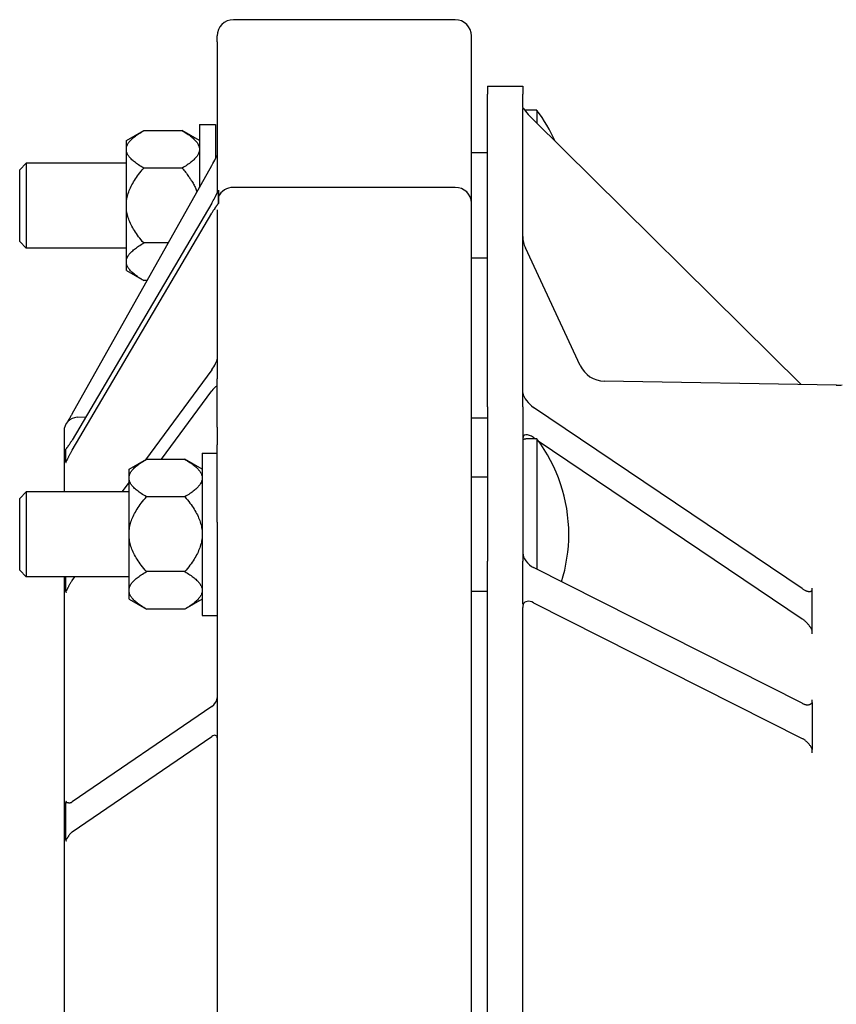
# Model space of a CAD drawing. Header units: millimetres. Extents: x 681 to 4927, y 238 to 1406.
# Tile 2 of 10: x 681 to 832, y 728 to 910. Entities that reach past the tile are written whole.
import ezdxf

# ---------------------------------------------------------------- set-up
doc = ezdxf.new("R2010")
doc.units = ezdxf.units.MM
doc.layers.add('DETAIL', color=2, linetype='Continuous')

msp = doc.modelspace()

# ---------------------------------------------------------------- linework, layer by layer
at = {"layer": 'DETAIL'}
for p, q in [((761.73, 910.07), (720.73, 910.07)), ((717.73, 905.96), (717.73, 907.07)), ((764.73, 905.96), (764.73, 907.07)), ((717.73, 905.96), (717.73, 878.03)), ((764.73, 876.22), (764.73, 905.96)), ((767.73, 897.76), (767.73, 896.29)), ((767.73, 897.76), (774.23, 897.76)), ((774.23, 897.76), (774.23, 896.29)), ((767.73, 838.53), (767.73, 896.29)), ((774.23, 893.84), (774.23, 896.29)), ((774.27, 893.81), (774.23, 893.84)), ((774.23, 841.13), (774.23, 893.66)), ((776.84, 893.32), (774.61, 893.32)), ((776.84, 893.32), (776.84, 890.94)), ((714.45, 890.72), (714.45, 879.07)), ((714.45, 890.72), (717.45, 890.72)), ((717.45, 890.72), (717.45, 884.43)), ((776.23, 891.55), (825.7, 842.62)), ((700.95, 887.72), (704.15, 889.57)), ((704.15, 889.57), (711.25, 889.57)), ((714.45, 887.72), (711.25, 889.57)), ((700.95, 886.33), (700.95, 887.72)), ((700.95, 885.89), (700.95, 886.33)), ((700.95, 876.16), (700.95, 885.89)), ((767.73, 885.47), (764.73, 885.47)), ((681.23, 882.35), (682.45, 883.57)), ((682.45, 883.57), (682.45, 867.87)), ((700.95, 883.57), (682.45, 883.57)), ((690.93, 837.22), (716.73, 883.13)), ((681.23, 869.09), (681.23, 882.35)), ((711.25, 882.65), (704.15, 882.65)), ((761.73, 879.08), (720.73, 879.08)), ((717.97, 877.34), (717.97, 878.51)), ((717.97, 876.17), (717.97, 877.34)), ((716.73, 876.16), (690.93, 832.37)), ((700.95, 875.28), (700.95, 876.16)), ((764.73, 843.71), (764.73, 876.22)), ((690.93, 830.51), (716.73, 874.31)), ((700.95, 865.55), (700.95, 875.28)), ((717.73, 874.93), (717.73, 843.71)), ((681.23, 869.09), (682.45, 867.87)), ((708.67, 868.8), (704.15, 868.8)), ((700.95, 867.87), (682.45, 867.87)), ((784.84, 846.15), (774.7, 867.88)), ((700.95, 865.11), (700.95, 865.55)), ((700.95, 863.72), (700.95, 865.11)), ((767.73, 865.97), (764.73, 865.97)), ((700.95, 863.72), (704.15, 861.87)), ((704.78, 861.87), (704.15, 861.87)), ((716.73, 845.35), (704.47, 828.72)), ((717.73, 834.74), (717.73, 843.71)), ((764.73, 834.74), (764.73, 843.71)), ((832.18, 842.51), (789.28, 843.26)), ((707.42, 828.82), (716.73, 841.46)), ((774.25, 841.04), (774.23, 841.03)), ((774.23, 838.53), (774.23, 841.03)), ((767.73, 838.53), (767.73, 810)), ((774.23, 838.53), (774.23, 810)), ((825.84, 804.91), (776.23, 838.4)), ((691.86, 836.59), (693.47, 836.68)), ((767.73, 836.45), (764.73, 836.45)), ((689.43, 834.02), (689.43, 822.82)), ((717.73, 834.74), (717.73, 831.5)), ((764.73, 831.5), (764.73, 834.74)), ((776.84, 832.57), (774.81, 832.57)), ((776.23, 832.83), (776.61, 832.57)), ((776.84, 832.57), (776.84, 812.11)), ((777.08, 832.26), (825.84, 799.34)), ((689.76, 829.46), (689.76, 830.62)), ((714.95, 829.97), (714.95, 799.97)), ((714.95, 829.97), (717.73, 829.97)), ((717.73, 817.17), (717.73, 831.5)), ((764.73, 817.17), (764.73, 831.5)), ((689.76, 828.3), (689.76, 829.46)), ((701.45, 826.98), (704.65, 828.82)), ((704.65, 828.82), (711.75, 828.82)), ((714.95, 826.98), (711.75, 828.82)), ((701.45, 825.58), (701.45, 826.98)), ((701.45, 824.62), (700.13, 822.82)), ((701.45, 825.14), (701.45, 825.58)), ((701.45, 815.41), (701.45, 825.14)), ((767.73, 825.54), (764.73, 825.54)), ((681.23, 821.6), (682.45, 822.82)), ((682.45, 822.82), (682.45, 807.12)), ((701.45, 822.82), (682.45, 822.82)), ((681.23, 808.34), (681.23, 821.6)), ((711.75, 821.9), (704.65, 821.9)), ((717.73, 817.17), (717.73, 720.45)), ((764.73, 716.45), (764.73, 817.17)), ((701.45, 814.54), (701.45, 815.41)), ((701.45, 804.81), (701.45, 814.54)), ((776.84, 812.11), (776.84, 808.49)), ((767.73, 623.08), (767.73, 810)), ((774.23, 802.16), (774.23, 810)), ((681.23, 808.34), (682.45, 807.12)), ((825.85, 783.72), (776.23, 808.8)), ((701.45, 807.12), (682.45, 807.12)), ((689.43, 807.12), (689.43, 625.92)), ((689.76, 806.81), (689.76, 807.12)), ((689.76, 804.37), (689.76, 806.81)), ((690.93, 806.44), (691.43, 807.12)), ((711.75, 808.05), (704.65, 808.05)), ((701.45, 804.37), (701.45, 804.81)), ((827.73, 804.6), (827.73, 804.97)), ((827.73, 800.85), (827.73, 804.6)), ((701.45, 802.97), (701.45, 804.37)), ((701.45, 802.97), (704.65, 801.12)), ((714.95, 802.97), (711.75, 801.12)), ((767.73, 804.41), (764.73, 804.41)), ((711.75, 801.12), (704.65, 801.12)), ((774.3, 802.01), (774.23, 802.16)), ((774.23, 631.5), (774.23, 801.4)), ((776.23, 802.31), (825.85, 777.22)), ((827.73, 797.1), (827.73, 800.85)), ((714.95, 799.97), (717.73, 799.97)), ((827.73, 796.56), (827.73, 797.1)), ((716.73, 783.11), (690.93, 765.49)), ((827.73, 783.89), (827.73, 784.36)), ((827.73, 783.89), (827.73, 779.52)), ((827.73, 779.52), (827.73, 775.15)), ((690.93, 759.95), (716.73, 777.57)), ((827.73, 774.55), (827.73, 775.15)), ((689.76, 761.92), (689.76, 765.38)), ((689.76, 758.46), (689.76, 761.92))]:
    msp.add_line(p, q, dxfattribs=at)
at = {"layer": 'DETAIL', "flags": 128}
for points in [[(700.95, 886.33), (700.97, 886.46), (701, 886.59), (701.04, 886.72), (701.09, 886.85), (701.15, 886.98), (701.22, 887.1), (701.3, 887.23), (701.39, 887.36), (701.48, 887.5), (701.59, 887.63), (701.71, 887.76), (701.83, 887.89), (701.97, 888.02), (702.12, 888.16), (702.27, 888.29), (702.44, 888.43), (702.62, 888.57), (702.8, 888.71), (703, 888.85), (703.21, 888.99), (703.43, 889.13), (703.66, 889.28), (703.9, 889.42), (704.15, 889.57)], [(711.25, 889.57), (711.5, 889.42), (711.75, 889.28), (711.98, 889.13), (712.19, 888.99), (712.4, 888.85), (712.6, 888.71), (712.79, 888.57), (712.96, 888.43), (713.13, 888.29), (713.28, 888.16), (713.43, 888.02), (713.57, 887.89), (713.69, 887.76), (713.81, 887.63), (713.92, 887.5), (714.01, 887.36), (714.1, 887.23), (714.18, 887.1), (714.25, 886.98), (714.31, 886.85), (714.36, 886.72), (714.4, 886.59), (714.43, 886.46), (714.45, 886.33)], [(704.15, 882.65), (703.9, 882.8), (703.66, 882.94), (703.43, 883.09), (703.21, 883.23), (703, 883.37), (702.8, 883.51), (702.62, 883.65), (702.44, 883.79), (702.27, 883.92), (702.12, 884.06), (701.97, 884.19), (701.83, 884.33), (701.71, 884.46), (701.59, 884.59), (701.48, 884.72), (701.39, 884.85), (701.3, 884.98), (701.22, 885.11), (701.15, 885.24), (701.09, 885.37), (701.04, 885.5), (701, 885.63), (700.97, 885.76), (700.95, 885.89)], [(714.45, 885.89), (714.43, 885.76), (714.4, 885.63), (714.36, 885.5), (714.31, 885.37), (714.25, 885.24), (714.18, 885.11), (714.1, 884.98), (714.01, 884.85), (713.92, 884.72), (713.81, 884.59), (713.69, 884.46), (713.57, 884.33), (713.43, 884.19), (713.28, 884.06), (713.13, 883.92), (712.96, 883.79), (712.79, 883.65), (712.6, 883.51), (712.4, 883.37), (712.19, 883.23), (711.98, 883.09), (711.75, 882.94), (711.5, 882.8), (711.25, 882.65)], [(700.95, 876.16), (700.97, 876.42), (701, 876.68), (701.04, 876.94), (701.09, 877.2), (701.15, 877.45), (701.22, 877.71), (701.3, 877.97), (701.39, 878.23), (701.48, 878.49), (701.59, 878.76), (701.71, 879.02), (701.83, 879.29), (701.97, 879.55), (702.12, 879.82), (702.27, 880.09), (702.44, 880.36), (702.62, 880.64), (702.8, 880.92), (703, 881.2), (703.21, 881.48), (703.43, 881.77), (703.66, 882.06), (703.9, 882.35), (704.15, 882.65)], [(711.25, 882.65), (711.42, 882.45), (711.58, 882.25), (711.74, 882.06), (711.89, 881.87), (712.04, 881.68), (712.19, 881.49), (712.33, 881.3), (712.46, 881.12), (712.59, 880.93), (712.71, 880.75), (712.83, 880.57), (712.95, 880.38), (713.06, 880.2), (713.17, 880.02), (713.27, 879.85), (713.37, 879.67), (713.46, 879.49), (713.55, 879.32), (713.64, 879.14), (713.72, 878.97), (713.8, 878.79), (713.87, 878.62), (713.94, 878.44), (714, 878.27)], [(717.28, 877.15), (717.32, 877.22), (717.35, 877.28), (717.39, 877.35), (717.42, 877.42), (717.46, 877.49), (717.49, 877.55), (717.52, 877.62), (717.55, 877.68), (717.59, 877.74), (717.62, 877.8), (717.65, 877.87), (717.68, 877.92), (717.71, 877.98), (717.73, 878.04), (717.76, 878.09), (717.79, 878.15), (717.81, 878.2), (717.84, 878.25), (717.86, 878.3), (717.89, 878.34), (717.91, 878.39), (717.93, 878.43), (717.95, 878.47), (717.97, 878.51)], [(717.97, 878.51), (717.97, 878.51), (717.97, 878.51), (717.97, 878.51), (717.97, 878.51), (717.97, 878.51), (717.98, 878.52), (717.98, 878.52), (717.98, 878.52), (717.98, 878.52), (717.98, 878.52), (717.98, 878.52), (717.98, 878.53), (717.98, 878.53), (717.98, 878.53), (717.98, 878.53), (717.98, 878.53), (717.98, 878.54), (717.98, 878.54), (717.98, 878.54), (717.98, 878.54), (717.98, 878.54), (717.98, 878.55), (717.98, 878.55), (717.98, 878.55)], [(717.98, 878.25), (717.98, 878.21), (717.98, 878.17), (717.98, 878.14), (717.98, 878.1), (717.98, 878.06), (717.98, 878.02), (717.98, 877.98), (717.98, 877.95), (717.98, 877.91), (717.98, 877.87), (717.98, 877.83), (717.97, 877.79), (717.97, 877.76), (717.97, 877.72), (717.97, 877.68), (717.97, 877.64), (717.97, 877.6), (717.97, 877.57), (717.97, 877.53), (717.97, 877.49), (717.97, 877.45), (717.97, 877.41), (717.97, 877.38), (717.97, 877.34)], [(717.97, 877.34), (717.97, 877.3), (717.97, 877.26), (717.97, 877.22), (717.97, 877.18), (717.97, 877.14), (717.97, 877.1), (717.97, 877.06), (717.97, 877.02), (717.97, 876.99), (717.97, 876.95), (717.97, 876.91), (717.97, 876.87), (717.98, 876.83), (717.98, 876.79), (717.98, 876.75), (717.98, 876.71), (717.98, 876.67), (717.98, 876.63), (717.98, 876.59), (717.98, 876.55), (717.98, 876.51), (717.98, 876.47), (717.98, 876.44), (717.98, 876.4)], [(717.98, 878.55), (717.98, 878.54), (717.98, 878.53), (717.98, 878.51), (717.98, 878.5), (717.98, 878.49), (717.98, 878.48), (717.98, 878.46), (717.98, 878.45), (717.98, 878.44), (717.98, 878.43), (717.98, 878.41), (717.98, 878.4), (717.98, 878.39), (717.98, 878.38), (717.98, 878.36), (717.98, 878.35), (717.98, 878.34), (717.98, 878.33), (717.98, 878.31), (717.98, 878.3), (717.98, 878.29), (717.98, 878.28), (717.98, 878.26), (717.98, 878.25)], [(717.97, 876.17), (717.95, 876.14), (717.93, 876.11), (717.91, 876.08), (717.89, 876.05), (717.87, 876.02), (717.84, 875.99), (717.82, 875.96), (717.79, 875.92), (717.76, 875.88), (717.74, 875.84), (717.71, 875.8), (717.68, 875.76), (717.65, 875.72), (717.62, 875.68), (717.59, 875.64), (717.56, 875.59), (717.52, 875.54), (717.49, 875.5), (717.46, 875.45), (717.42, 875.4), (717.39, 875.35), (717.35, 875.3), (717.32, 875.25), (717.28, 875.19)], [(717.98, 876.08), (717.98, 876.09), (717.98, 876.09), (717.98, 876.09), (717.98, 876.1), (717.98, 876.1), (717.98, 876.1), (717.98, 876.1), (717.98, 876.11), (717.98, 876.11), (717.98, 876.11), (717.98, 876.12), (717.98, 876.12), (717.98, 876.13), (717.98, 876.13), (717.98, 876.13), (717.98, 876.14), (717.98, 876.14), (717.98, 876.14), (717.97, 876.15), (717.97, 876.15), (717.97, 876.16), (717.97, 876.16), (717.97, 876.16), (717.97, 876.17)], [(717.98, 876.4), (717.98, 876.38), (717.98, 876.37), (717.98, 876.36), (717.98, 876.34), (717.98, 876.33), (717.98, 876.32), (717.98, 876.31), (717.98, 876.29), (717.98, 876.28), (717.98, 876.27), (717.98, 876.25), (717.98, 876.24), (717.98, 876.23), (717.98, 876.21), (717.98, 876.2), (717.98, 876.19), (717.98, 876.18), (717.98, 876.16), (717.98, 876.15), (717.98, 876.14), (717.98, 876.12), (717.98, 876.11), (717.98, 876.1), (717.98, 876.08)], [(704.15, 868.8), (703.9, 869.09), (703.66, 869.39), (703.43, 869.68), (703.21, 869.96), (703, 870.25), (702.8, 870.53), (702.62, 870.8), (702.44, 871.08), (702.27, 871.35), (702.12, 871.62), (701.97, 871.89), (701.83, 872.16), (701.71, 872.42), (701.59, 872.69), (701.48, 872.95), (701.39, 873.21), (701.3, 873.47), (701.22, 873.73), (701.15, 873.99), (701.09, 874.25), (701.04, 874.51), (701, 874.76), (700.97, 875.02), (700.95, 875.28)], [(700.95, 865.55), (700.97, 865.68), (701, 865.81), (701.04, 865.94), (701.09, 866.07), (701.15, 866.2), (701.22, 866.33), (701.3, 866.46), (701.39, 866.59), (701.48, 866.72), (701.59, 866.85), (701.71, 866.98), (701.83, 867.12), (701.97, 867.25), (702.12, 867.38), (702.27, 867.52), (702.44, 867.66), (702.62, 867.79), (702.8, 867.93), (703, 868.07), (703.21, 868.21), (703.43, 868.36), (703.66, 868.5), (703.9, 868.65), (704.15, 868.8)], [(704.15, 861.87), (703.9, 862.02), (703.66, 862.17), (703.43, 862.31), (703.21, 862.45), (703, 862.6), (702.8, 862.74), (702.62, 862.88), (702.44, 863.01), (702.27, 863.15), (702.12, 863.28), (701.97, 863.42), (701.83, 863.55), (701.71, 863.68), (701.59, 863.82), (701.48, 863.95), (701.39, 864.08), (701.3, 864.21), (701.22, 864.34), (701.15, 864.47), (701.09, 864.6), (701.04, 864.73), (701, 864.86), (700.97, 864.99), (700.95, 865.11)], [(690.93, 837.22), (690.88, 837.15), (690.84, 837.07), (690.8, 837), (690.76, 836.92), (690.71, 836.85), (690.67, 836.78), (690.63, 836.7), (690.59, 836.63), (690.55, 836.56), (690.51, 836.49), (690.47, 836.42), (690.43, 836.36), (690.39, 836.29), (690.36, 836.23), (690.32, 836.16), (690.28, 836.1), (690.25, 836.04), (690.21, 835.98), (690.18, 835.93), (690.15, 835.87), (690.12, 835.82), (690.09, 835.77), (690.06, 835.71), (690.03, 835.67)], [(689.76, 830.62), (689.79, 830.67), (689.82, 830.72), (689.85, 830.77), (689.89, 830.81), (689.92, 830.86), (689.96, 830.92), (689.99, 830.97), (690.03, 831.03), (690.08, 831.08), (690.12, 831.15), (690.17, 831.21), (690.21, 831.28), (690.26, 831.34), (690.31, 831.42), (690.36, 831.49), (690.42, 831.57), (690.47, 831.65), (690.53, 831.73), (690.58, 831.82), (690.65, 831.92), (690.71, 832.02), (690.78, 832.13), (690.85, 832.25), (690.93, 832.37)], [(774.23, 832.46), (774.23, 832.47), (774.23, 832.48), (774.24, 832.49), (774.25, 832.5), (774.26, 832.5), (774.27, 832.51), (774.28, 832.52), (774.3, 832.53), (774.31, 832.53), (774.33, 832.54), (774.35, 832.54), (774.38, 832.55), (774.4, 832.55), (774.43, 832.56), (774.46, 832.56), (774.49, 832.56), (774.53, 832.57), (774.56, 832.57), (774.6, 832.57), (774.64, 832.57), (774.68, 832.57), (774.72, 832.57), (774.77, 832.57), (774.81, 832.57)], [(690.93, 830.51), (690.86, 830.41), (690.8, 830.3), (690.74, 830.19), (690.68, 830.07), (690.62, 829.96), (690.56, 829.85), (690.5, 829.74), (690.44, 829.63), (690.38, 829.52), (690.33, 829.42), (690.28, 829.31), (690.23, 829.21), (690.18, 829.11), (690.13, 829.02), (690.08, 828.93), (690.04, 828.84), (690, 828.76), (689.96, 828.68), (689.92, 828.61), (689.89, 828.54), (689.85, 828.48), (689.82, 828.42), (689.79, 828.36), (689.76, 828.3)], [(689.8, 830.69), (689.8, 830.69), (689.8, 830.69), (689.8, 830.69), (689.8, 830.69), (689.8, 830.69), (689.8, 830.69), (689.8, 830.69), (689.8, 830.69), (689.8, 830.69), (689.8, 830.69), (689.8, 830.69), (689.8, 830.69), (689.8, 830.68), (689.8, 830.68), (689.8, 830.68), (689.8, 830.68), (689.8, 830.68), (689.8, 830.68), (689.8, 830.68), (689.8, 830.68), (689.8, 830.68), (689.8, 830.68), (689.8, 830.68), (689.8, 830.68)], [(689.76, 828.3), (689.76, 828.3), (689.77, 828.3), (689.77, 828.3), (689.77, 828.29), (689.77, 828.29), (689.78, 828.29), (689.78, 828.28), (689.78, 828.28), (689.78, 828.28), (689.78, 828.27), (689.79, 828.27), (689.79, 828.27), (689.79, 828.27), (689.79, 828.26), (689.79, 828.26), (689.79, 828.26), (689.79, 828.25), (689.8, 828.25), (689.8, 828.25), (689.8, 828.24), (689.8, 828.24), (689.8, 828.24), (689.8, 828.24), (689.8, 828.23)], [(701.45, 825.58), (701.47, 825.71), (701.5, 825.84), (701.54, 825.97), (701.59, 826.1), (701.65, 826.23), (701.72, 826.36), (701.8, 826.49), (701.89, 826.62), (701.99, 826.75), (702.09, 826.88), (702.21, 827.01), (702.33, 827.14), (702.47, 827.28), (702.62, 827.41), (702.77, 827.55), (702.94, 827.68), (703.12, 827.82), (703.3, 827.96), (703.5, 828.1), (703.71, 828.24), (703.93, 828.38), (704.16, 828.53), (704.4, 828.68), (704.65, 828.82)], [(711.75, 828.82), (712, 828.68), (712.25, 828.53), (712.48, 828.38), (712.69, 828.24), (712.9, 828.1), (713.1, 827.96), (713.29, 827.82), (713.46, 827.68), (713.63, 827.55), (713.78, 827.41), (713.93, 827.28), (714.07, 827.14), (714.19, 827.01), (714.31, 826.88), (714.42, 826.75), (714.51, 826.62), (714.6, 826.49), (714.68, 826.36), (714.75, 826.23), (714.81, 826.1), (714.86, 825.97), (714.9, 825.84), (714.93, 825.71), (714.95, 825.58)], [(704.65, 821.9), (704.4, 822.05), (704.16, 822.19), (703.93, 822.34), (703.71, 822.48), (703.5, 822.62), (703.3, 822.76), (703.12, 822.9), (702.94, 823.04), (702.77, 823.18), (702.62, 823.31), (702.47, 823.45), (702.33, 823.58), (702.21, 823.71), (702.09, 823.84), (701.99, 823.98), (701.89, 824.11), (701.8, 824.24), (701.72, 824.37), (701.65, 824.5), (701.59, 824.62), (701.54, 824.75), (701.5, 824.88), (701.47, 825.01), (701.45, 825.14)], [(714.95, 825.14), (714.93, 825.01), (714.9, 824.88), (714.86, 824.75), (714.81, 824.62), (714.75, 824.5), (714.68, 824.37), (714.6, 824.24), (714.51, 824.11), (714.42, 823.98), (714.31, 823.84), (714.19, 823.71), (714.07, 823.58), (713.93, 823.45), (713.78, 823.31), (713.63, 823.18), (713.46, 823.04), (713.29, 822.9), (713.1, 822.76), (712.9, 822.62), (712.69, 822.48), (712.48, 822.34), (712.25, 822.19), (712, 822.05), (711.75, 821.9)], [(701.45, 815.41), (701.47, 815.67), (701.5, 815.93), (701.54, 816.19), (701.59, 816.45), (701.65, 816.71), (701.72, 816.97), (701.8, 817.23), (701.89, 817.49), (701.99, 817.75), (702.09, 818.01), (702.21, 818.27), (702.33, 818.54), (702.47, 818.81), (702.62, 819.07), (702.77, 819.34), (702.94, 819.62), (703.12, 819.89), (703.3, 820.17), (703.5, 820.45), (703.71, 820.73), (703.93, 821.02), (704.16, 821.31), (704.4, 821.6), (704.65, 821.9)], [(711.75, 821.9), (712, 821.6), (712.25, 821.31), (712.48, 821.02), (712.69, 820.73), (712.9, 820.45), (713.1, 820.17), (713.29, 819.89), (713.46, 819.62), (713.63, 819.34), (713.78, 819.07), (713.93, 818.81), (714.07, 818.54), (714.19, 818.27), (714.31, 818.01), (714.42, 817.75), (714.51, 817.49), (714.6, 817.23), (714.68, 816.97), (714.75, 816.71), (714.81, 816.45), (714.86, 816.19), (714.9, 815.93), (714.93, 815.67), (714.95, 815.41)], [(704.65, 808.05), (704.4, 808.35), (704.16, 808.64), (703.93, 808.93), (703.71, 809.22), (703.5, 809.5), (703.3, 809.78), (703.12, 810.06), (702.94, 810.33), (702.77, 810.6), (702.62, 810.87), (702.47, 811.14), (702.33, 811.41), (702.21, 811.68), (702.09, 811.94), (701.99, 812.2), (701.89, 812.46), (701.8, 812.72), (701.72, 812.98), (701.65, 813.24), (701.59, 813.5), (701.54, 813.76), (701.5, 814.02), (701.47, 814.28), (701.45, 814.54)], [(714.95, 814.54), (714.93, 814.28), (714.9, 814.02), (714.86, 813.76), (714.81, 813.5), (714.75, 813.24), (714.68, 812.98), (714.6, 812.72), (714.51, 812.46), (714.42, 812.2), (714.31, 811.94), (714.19, 811.68), (714.07, 811.41), (713.93, 811.14), (713.78, 810.87), (713.63, 810.6), (713.46, 810.33), (713.29, 810.06), (713.1, 809.78), (712.9, 809.5), (712.69, 809.22), (712.48, 808.93), (712.25, 808.64), (712, 808.35), (711.75, 808.05)], [(690.93, 806.44), (690.86, 806.35), (690.8, 806.26), (690.74, 806.17), (690.68, 806.07), (690.62, 805.97), (690.56, 805.86), (690.5, 805.76), (690.44, 805.66), (690.38, 805.55), (690.33, 805.45), (690.28, 805.35), (690.23, 805.25), (690.18, 805.15), (690.13, 805.06), (690.08, 804.97), (690.04, 804.88), (690, 804.8), (689.96, 804.72), (689.92, 804.65), (689.89, 804.59), (689.85, 804.53), (689.82, 804.48), (689.79, 804.42), (689.76, 804.37)], [(701.45, 804.81), (701.47, 804.94), (701.5, 805.07), (701.54, 805.19), (701.59, 805.32), (701.65, 805.45), (701.72, 805.58), (701.8, 805.71), (701.89, 805.84), (701.99, 805.97), (702.09, 806.1), (702.21, 806.24), (702.33, 806.37), (702.47, 806.5), (702.62, 806.64), (702.77, 806.77), (702.94, 806.91), (703.12, 807.05), (703.3, 807.18), (703.5, 807.32), (703.71, 807.47), (703.93, 807.61), (704.16, 807.75), (704.4, 807.9), (704.65, 808.05)], [(711.75, 808.05), (712, 807.9), (712.25, 807.75), (712.48, 807.61), (712.69, 807.47), (712.9, 807.32), (713.1, 807.18), (713.29, 807.05), (713.46, 806.91), (713.63, 806.77), (713.78, 806.64), (713.93, 806.5), (714.07, 806.37), (714.19, 806.24), (714.31, 806.1), (714.42, 805.97), (714.51, 805.84), (714.6, 805.71), (714.68, 805.58), (714.75, 805.45), (714.81, 805.32), (714.86, 805.19), (714.9, 805.07), (714.93, 804.94), (714.95, 804.81)], [(825.84, 804.91), (825.94, 804.85), (826.04, 804.79), (826.14, 804.73), (826.24, 804.67), (826.34, 804.62), (826.44, 804.58), (826.53, 804.54), (826.63, 804.5), (826.72, 804.47), (826.81, 804.44), (826.9, 804.42), (826.98, 804.4), (827.06, 804.39), (827.14, 804.39), (827.22, 804.38), (827.29, 804.39), (827.36, 804.4), (827.42, 804.41), (827.48, 804.43), (827.54, 804.45), (827.59, 804.48), (827.64, 804.51), (827.69, 804.55), (827.73, 804.6)], [(689.76, 804.37), (689.76, 804.37), (689.77, 804.36), (689.77, 804.36), (689.77, 804.35), (689.77, 804.34), (689.78, 804.34), (689.78, 804.33), (689.78, 804.32), (689.78, 804.32), (689.78, 804.31), (689.79, 804.31), (689.79, 804.3), (689.79, 804.29), (689.79, 804.29), (689.79, 804.28), (689.79, 804.27), (689.79, 804.27), (689.8, 804.26), (689.8, 804.25), (689.8, 804.25), (689.8, 804.24), (689.8, 804.23), (689.8, 804.23), (689.8, 804.22)], [(704.65, 801.12), (704.4, 801.27), (704.16, 801.42), (703.93, 801.56), (703.71, 801.71), (703.5, 801.85), (703.3, 801.99), (703.12, 802.13), (702.94, 802.27), (702.77, 802.4), (702.62, 802.54), (702.47, 802.67), (702.33, 802.8), (702.21, 802.94), (702.09, 803.07), (701.99, 803.2), (701.89, 803.33), (701.8, 803.46), (701.72, 803.59), (701.65, 803.72), (701.59, 803.85), (701.54, 803.98), (701.5, 804.11), (701.47, 804.24), (701.45, 804.37)], [(714.95, 804.37), (714.93, 804.24), (714.9, 804.11), (714.86, 803.98), (714.81, 803.85), (714.75, 803.72), (714.68, 803.59), (714.6, 803.46), (714.51, 803.33), (714.42, 803.2), (714.31, 803.07), (714.19, 802.94), (714.07, 802.8), (713.93, 802.67), (713.78, 802.54), (713.63, 802.4), (713.46, 802.27), (713.29, 802.13), (713.1, 801.99), (712.9, 801.85), (712.69, 801.71), (712.48, 801.56), (712.25, 801.42), (712, 801.27), (711.75, 801.12)], [(827.73, 797.1), (827.68, 797.22), (827.63, 797.33), (827.58, 797.44), (827.52, 797.56), (827.45, 797.67), (827.38, 797.78), (827.31, 797.88), (827.24, 797.99), (827.16, 798.09), (827.08, 798.2), (827, 798.29), (826.91, 798.39), (826.83, 798.48), (826.74, 798.58), (826.66, 798.67), (826.57, 798.75), (826.48, 798.83), (826.39, 798.92), (826.3, 798.99), (826.21, 799.07), (826.12, 799.14), (826.03, 799.21), (825.93, 799.28), (825.84, 799.34)], [(825.85, 783.72), (825.95, 783.67), (826.05, 783.62), (826.15, 783.59), (826.25, 783.55), (826.34, 783.52), (826.44, 783.49), (826.54, 783.47), (826.63, 783.46), (826.72, 783.45), (826.81, 783.44), (826.9, 783.44), (826.98, 783.45), (827.06, 783.45), (827.14, 783.47), (827.22, 783.49), (827.29, 783.51), (827.36, 783.54), (827.42, 783.57), (827.48, 783.61), (827.54, 783.66), (827.59, 783.71), (827.64, 783.76), (827.69, 783.82), (827.73, 783.89)], [(827.73, 775.15), (827.69, 775.27), (827.63, 775.39), (827.58, 775.5), (827.52, 775.62), (827.45, 775.73), (827.38, 775.84), (827.31, 775.94), (827.24, 776.04), (827.16, 776.14), (827.08, 776.24), (827, 776.33), (826.92, 776.42), (826.83, 776.5), (826.75, 776.59), (826.66, 776.67), (826.57, 776.74), (826.48, 776.81), (826.39, 776.88), (826.3, 776.95), (826.21, 777.01), (826.12, 777.07), (826.03, 777.12), (825.94, 777.17), (825.85, 777.22)], [(689.8, 765.6), (689.8, 765.59), (689.8, 765.58), (689.8, 765.57), (689.8, 765.56), (689.8, 765.55), (689.8, 765.55), (689.79, 765.54), (689.79, 765.53), (689.79, 765.52), (689.79, 765.51), (689.79, 765.5), (689.79, 765.49), (689.79, 765.48), (689.78, 765.47), (689.78, 765.46), (689.78, 765.45), (689.78, 765.44), (689.78, 765.43), (689.77, 765.43), (689.77, 765.42), (689.77, 765.41), (689.77, 765.4), (689.76, 765.39), (689.76, 765.38)], [(689.76, 765.38), (689.79, 765.39), (689.82, 765.4), (689.85, 765.41), (689.89, 765.41), (689.92, 765.41), (689.96, 765.4), (689.99, 765.4), (690.03, 765.39), (690.08, 765.38), (690.12, 765.37), (690.17, 765.37), (690.21, 765.36), (690.26, 765.35), (690.31, 765.34), (690.36, 765.34), (690.42, 765.34), (690.47, 765.34), (690.53, 765.34), (690.58, 765.35), (690.65, 765.36), (690.71, 765.38), (690.78, 765.41), (690.85, 765.44), (690.93, 765.49)], [(690.93, 759.95), (690.86, 759.9), (690.8, 759.85), (690.74, 759.79), (690.68, 759.73), (690.62, 759.66), (690.56, 759.59), (690.5, 759.51), (690.44, 759.44), (690.38, 759.36), (690.33, 759.28), (690.28, 759.2), (690.23, 759.12), (690.18, 759.05), (690.13, 758.97), (690.08, 758.9), (690.04, 758.83), (690, 758.77), (689.96, 758.71), (689.92, 758.66), (689.89, 758.61), (689.85, 758.57), (689.82, 758.53), (689.79, 758.49), (689.76, 758.46)], [(689.76, 758.46), (689.76, 758.45), (689.77, 758.44), (689.77, 758.44), (689.77, 758.43), (689.77, 758.42), (689.78, 758.41), (689.78, 758.4), (689.78, 758.39), (689.78, 758.38), (689.78, 758.37), (689.79, 758.36), (689.79, 758.35), (689.79, 758.34), (689.79, 758.34), (689.79, 758.33), (689.79, 758.32), (689.79, 758.31), (689.8, 758.3), (689.8, 758.29), (689.8, 758.28), (689.8, 758.27), (689.8, 758.26), (689.8, 758.25), (689.8, 758.24)]]:
    msp.add_lwpolyline(points, dxfattribs=at)
at = {"layer": 'DETAIL'}
for centre, radius, start, end in [((720.73, 907.07), 3, 90, 180), ((761.73, 907.07), 3, 0, 90), ((753.43, 875.7), 29.3, 24.0077, 36.9634), ((779.23, 870), 5, 180, 205), ((789.37, 848.26), 5, 205, 269), ((832.35, 852.51), 10, 269, 275.3627), ((692, 834.02), 2.57, 93.2926, 180), ((753.43, 814.96), 29.3, 0.0357, 36.9634), ((753.43, 814.99), 29.3, 342.5342, 359.9643)]:
    msp.add_arc(centre, radius, start, end, dxfattribs=at)
for centre, major_axis, ratio, start_param, end_param in [((776.23, 893.66), (-2, 0), 0.356822, 6.075201, 6.283185), ((776.23, 891.96), (-1.99, 2.01), 0.103969, 0.312698, 1.67551), ((716.73, 883.21), (1, 1.78), 0.018817, 4.678877, 6.249673), ((720.73, 876.22), (-3, 0), 0.951157, 4.712389, 5.882251), ((761.73, 876.22), (3, 0), 0.951157, 0, 1.570796), ((716.73, 876.47), (0.99, 1.72), 0.078196, 4.577218, 5.158629), ((716.73, 874), (0.99, 1.72), 0.078196, 0.854214, 1.435625), ((716.73, 846), (0.95, 1.49), 0.2076, 4.397605, 5.968401), ((716.73, 840.81), (0.95, 1.49), 0.2076, 5.968401, 7.539198), ((776.23, 841.13), (2, 0), 0.356822, 3.141593, 3.266692), ((776.23, 839.89), (1.83, -1.84), 0.44261, 3.685561, 5.131258), ((776.23, 831.34), (1.83, -1.84), 0.44261, 1.989666, 3.560462), ((776.23, 810.53), (1.73, -1.74), 0.574155, 3.665178, 5.235975), ((776.23, 800.57), (1.73, -1.74), 0.574155, 2.094382, 3.395426), ((776.23, 801.4), (0, 2.31), 0.866025, 1.301044, 1.570796), ((716.73, 784.04), (0.85, 1.07), 0.496345, 4.153041, 5.723837), ((716.73, 776.65), (0.85, 1.07), 0.496345, 5.723837, 7.294634)]:
    msp.add_ellipse(centre, major_axis=major_axis, ratio=ratio, start_param=start_param, end_param=end_param, dxfattribs=at)

doc.saveas('drawing.dxf')
